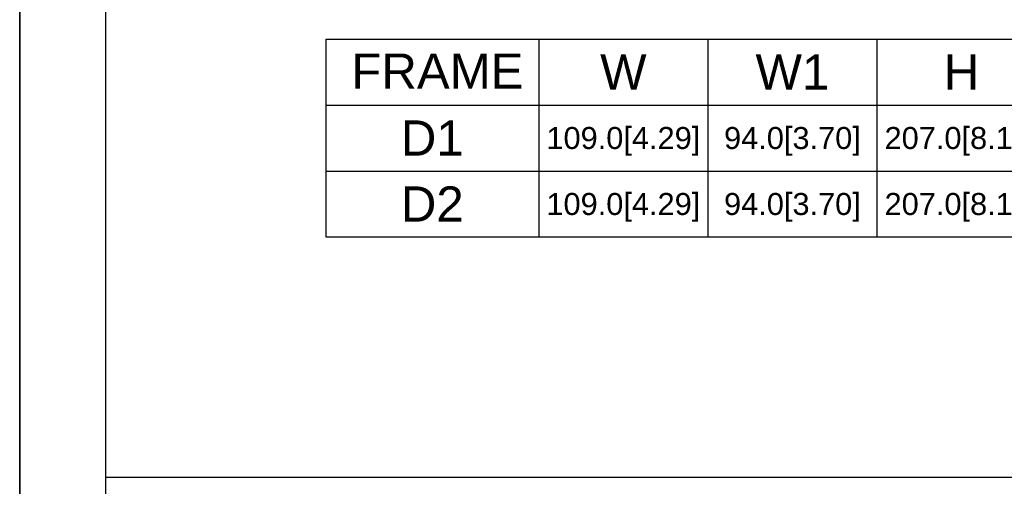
# Model space of a CAD drawing. Header units: millimetres. Extents: x 0 to 1132, y 0 to 772.
# Tile 4 of 39: x 0 to 224, y 134 to 240. Entities that reach past the tile are written whole.
import ezdxf

# ---------------------------------------------------------------- set-up
doc = ezdxf.new("R2010")
doc.units = ezdxf.units.MM
doc.header["$LTSCALE"] = 60.775
doc.layers.get('0').update_dxf_attribs({"linetype": 'CONTINUOUS'})
doc.styles.get("Standard").update_dxf_attribs({"font": 'micross.ttf'})

msp = doc.modelspace()

# ---------------------------------------------------------------- linework, layer by layer
at = {"linetype": 'Continuous'}
for p, q in [((0, 772.2), (0, 0)), ((0, 0), (0, 772.2)), ((0, 0), (0, 772.2)), ((19.5, 752.7), (19.5, 19.5)), ((69.5, 235.64), (386.7, 235.64)), ((69.5, 235.64), (69.5, 190.64)), ((117.9, 235.64), (117.9, 190.64)), ((156.3, 235.64), (156.3, 190.64)), ((194.7, 235.64), (194.7, 190.64)), ((69.5, 220.64), (386.7, 220.64)), ((69.5, 205.64), (386.7, 205.64)), ((69.5, 190.64), (386.7, 190.64)), ((526.5, 135.95), (19.5, 135.95))]:
    msp.add_line(p, q, dxfattribs=at)

# ---------------------------------------------------------------- texts
at = {"linetype": 'Continuous', "attachment_point": 2, "line_spacing_factor": 0.9}
for s, insert, char_height, width in [('FRAME', (94.87, 232.34), 8, 10.5672), ('W', (137.1, 232.14), 8, 10.5672), ('W1', (175.5, 232.14), 8, 16.806), ('H', (213.9, 232.14), 8, 8.0896), ('D1', (93.7, 217.14), 8, 14.3284), ('109.0[4.29]', (137.1, 215.64), 5, 35.056), ('94.0[3.70]', (175.5, 215.64), 5, 31.1567), ('207.0[8.15]', (213.9, 215.64), 5, 35.056), ('D2', (93.7, 202.14), 8, 14.3284), ('109.0[4.29]', (137.1, 200.64), 5, 35.056), ('94.0[3.70]', (175.5, 200.64), 5, 31.1567), ('207.0[8.15]', (213.9, 200.64), 5, 35.056)]:
    msp.add_mtext(s, dxfattribs=dict(at, insert=insert, char_height=char_height, width=width))

doc.saveas('drawing.dxf')
